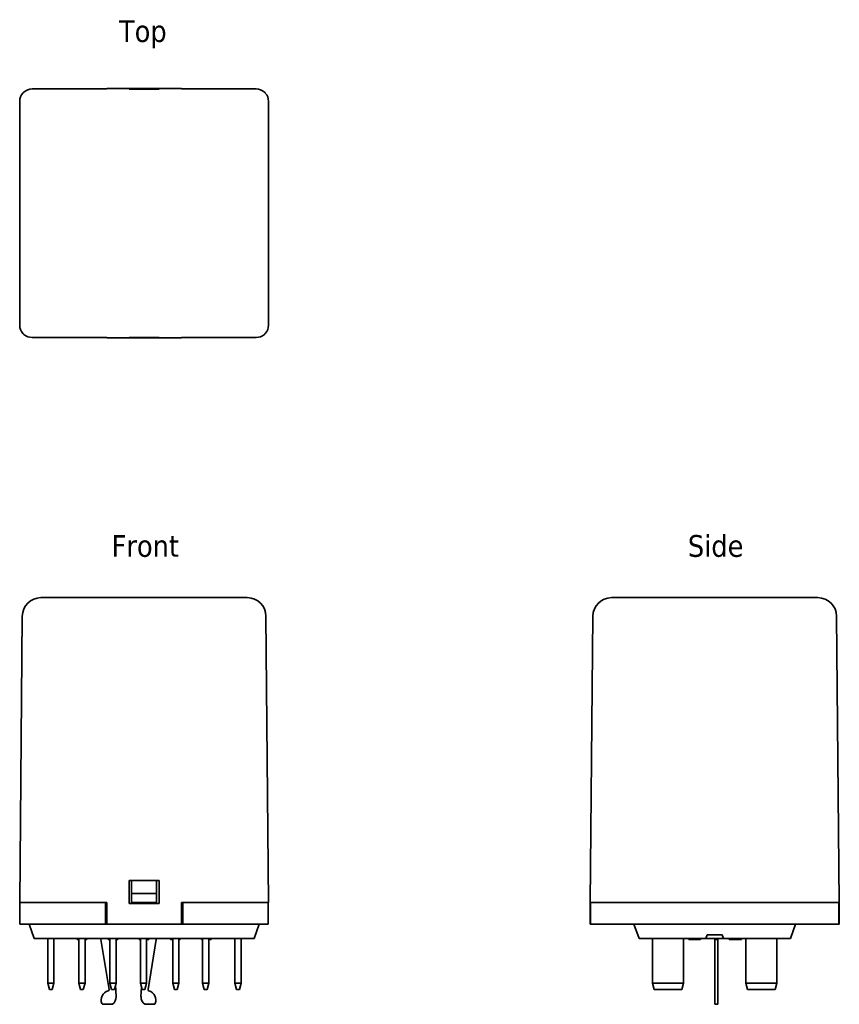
# Model space of a CAD drawing. Header units: millimetres. Extents: x 36 to 168, y 82 to 240.
import ezdxf

# ---------------------------------------------------------------- set-up
doc = ezdxf.new("R2010")
doc.units = ezdxf.units.MM
doc.layers.add('Symbol (ISO)', color=7, linetype='Continuous', lineweight=25)
doc.layers.add('Visible (ISO)', color=7, linetype='Continuous', lineweight=35)
doc.styles.add('Label Text (ISO)', font='TAHOMA.TTF')

msp = doc.modelspace()

# ---------------------------------------------------------------- linework, layer by layer
at = {"layer": 'Visible (ISO)'}
for p, q in [((38.2, 229.14), (50.2, 229.14)), ((50.2, 229.17), (50.2, 229.14)), ((62.2, 229.17), (50.2, 229.17)), ((53.8, 229.1), (53.8, 229.14)), ((53.8, 229.14), (58.6, 229.14)), ((58.6, 229.1), (53.8, 229.1)), ((58.6, 229.14), (58.6, 229.1)), ((62.2, 229.14), (62.2, 229.17)), ((62.2, 229.14), (74.2, 229.14)), ((36.2, 227.14), (36.2, 191.14)), ((76.2, 227.14), (76.2, 191.14)), ((50.2, 189.14), (38.2, 189.14)), ((50.2, 189.14), (50.2, 189.1)), ((62.2, 189.1), (50.2, 189.1)), ((53.8, 189.13), (53.8, 189.17)), ((53.8, 189.17), (58.6, 189.17)), ((58.6, 189.13), (53.8, 189.13)), ((58.6, 189.17), (58.6, 189.13)), ((62.2, 189.1), (62.2, 189.14)), ((74.2, 189.14), (62.2, 189.14)), ((72.79, 147.31), (39.62, 147.31)), ((164.51, 147.31), (131.33, 147.31)), ((36.62, 144.34), (36.2, 98.31)), ((76.2, 98.31), (75.79, 144.34)), ((128.33, 144.34), (127.92, 98.31)), ((167.92, 98.31), (167.51, 144.34)), ((53.8, 98.11), (53.8, 101.81)), ((53.8, 101.81), (58.6, 101.81)), ((54.2, 101.81), (54.2, 99.73)), ((58.2, 99.73), (58.2, 101.81)), ((58.6, 101.81), (58.6, 98.11)), ((36.71, 98.31), (36.2, 98.31)), ((36.25, 94.81), (36.25, 98.31)), ((36.71, 98.31), (36.87, 98.31)), ((38.2, 98.31), (36.87, 98.31)), ((50.2, 98.31), (38.2, 98.31)), ((50, 94.81), (50, 98.31)), ((50.2, 98.31), (50.2, 94.81)), ((54.2, 99.73), (54.2, 98.31)), ((58.2, 99.73), (54.2, 99.73)), ((54.2, 98.16), (54.2, 98.31)), ((58.2, 98.31), (54.2, 98.31)), ((58.2, 98.31), (58.2, 99.73)), ((58.2, 98.31), (58.2, 98.16)), ((62.2, 94.81), (62.2, 98.31)), ((74.2, 98.31), (62.2, 98.31)), ((62.4, 94.81), (62.4, 98.31)), ((75.54, 98.31), (74.2, 98.31)), ((75.54, 98.31), (75.69, 98.31)), ((76.2, 98.31), (75.69, 98.31)), ((76.15, 94.81), (76.15, 98.31)), ((127.89, 94.81), (127.92, 98.31)), ((128.43, 98.31), (127.92, 98.31)), ((127.97, 94.81), (127.97, 98.31)), ((128.43, 98.31), (128.59, 98.31)), ((129.92, 98.31), (128.59, 98.31)), ((165.92, 98.31), (129.92, 98.31)), ((167.25, 98.31), (165.92, 98.31)), ((167.25, 98.31), (167.41, 98.31)), ((167.92, 98.31), (167.41, 98.31)), ((167.87, 94.81), (167.87, 98.31)), ((167.92, 98.31), (167.95, 94.81)), ((58.6, 98.11), (53.8, 98.11)), ((58.2, 98.16), (54.2, 98.16)), ((39.25, 94.81), (36.25, 94.81)), ((37.7, 94.81), (38.54, 92.51)), ((39.25, 94.81), (50, 94.81)), ((50.2, 94.81), (50, 94.81)), ((62.2, 94.81), (50.2, 94.81)), ((62.4, 94.81), (62.2, 94.81)), ((62.4, 94.81), (73.15, 94.81)), ((76.15, 94.81), (73.15, 94.81)), ((74.7, 94.81), (73.87, 92.51)), ((127.97, 94.81), (127.89, 94.81)), ((130.97, 94.81), (127.97, 94.81)), ((130.97, 94.81), (164.87, 94.81)), ((134.92, 94.81), (135.76, 92.51)), ((160.92, 94.81), (160.08, 92.51)), ((167.87, 94.81), (164.87, 94.81)), ((167.95, 94.81), (167.87, 94.81)), ((39.2, 92.51), (38.54, 92.51)), ((39.2, 92.51), (73.2, 92.51)), ((40.7, 85.31), (40.7, 92.51)), ((41.7, 92.51), (41.7, 85.31)), ((45.42, 92.51), (45.42, 92.31)), ((45.51, 92.51), (45.51, 92.31)), ((45.7, 92.31), (45.51, 92.31)), ((45.7, 85.31), (45.7, 92.51)), ((46.7, 92.51), (46.7, 85.31)), ((46.89, 92.31), (46.7, 92.31)), ((46.89, 92.51), (46.89, 92.31)), ((46.98, 92.51), (46.98, 92.31)), ((49.25, 92.51), (49.25, 92.31)), ((49.25, 92.31), (50.57, 84.29)), ((50.44, 92.51), (50.44, 92.31)), ((50.52, 92.51), (50.52, 92.31)), ((50.7, 92.31), (50.52, 92.31)), ((50.7, 85.31), (50.7, 92.51)), ((51.7, 92.51), (51.7, 85.31)), ((51.97, 92.31), (51.7, 92.31)), ((51.97, 92.51), (51.97, 92.31)), ((51.98, 92.51), (51.98, 92.31)), ((55.42, 92.51), (55.42, 92.31)), ((55.45, 92.51), (55.45, 92.31)), ((55.6, 92.31), (55.45, 92.31)), ((55.6, 92.51), (55.6, 92.48)), ((55.6, 92.48), (55.6, 85.31)), ((56.6, 92.48), (56.6, 92.51)), ((56.6, 85.31), (56.6, 92.48)), ((56.78, 92.31), (56.6, 92.31)), ((56.78, 92.51), (56.78, 92.31)), ((56.95, 92.31), (56.78, 92.31)), ((56.83, 84.29), (58.15, 92.31)), ((56.95, 92.51), (56.95, 92.31)), ((58.15, 92.51), (58.15, 92.31)), ((60.42, 92.51), (60.42, 92.31)), ((60.42, 92.51), (60.42, 92.31)), ((60.44, 92.51), (60.44, 92.31)), ((60.64, 92.31), (60.44, 92.31)), ((60.64, 92.51), (60.64, 92.31)), ((60.8, 92.51), (60.8, 92.48)), ((60.8, 92.48), (60.8, 85.31)), ((61.8, 92.48), (61.8, 92.51)), ((61.8, 85.31), (61.8, 92.48)), ((61.98, 92.51), (61.98, 92.31)), ((61.98, 92.51), (61.98, 92.31)), ((65.44, 92.51), (65.44, 92.31)), ((65.45, 92.31), (65.44, 92.31)), ((65.45, 92.51), (65.45, 92.31)), ((65.6, 92.31), (65.45, 92.31)), ((65.6, 92.51), (65.6, 92.48)), ((65.6, 92.48), (65.6, 85.31)), ((66.6, 92.48), (66.6, 92.51)), ((66.6, 85.31), (66.6, 92.48)), ((66.61, 92.31), (66.6, 92.31)), ((66.61, 92.51), (66.61, 92.31)), ((66.75, 92.31), (66.61, 92.31)), ((66.75, 92.51), (66.75, 92.31)), ((66.96, 92.51), (66.96, 92.31)), ((66.97, 92.51), (66.97, 92.31)), ((70.8, 92.51), (70.8, 92.48)), ((70.8, 92.48), (70.8, 85.31)), ((71.8, 92.48), (71.8, 92.51)), ((71.8, 85.31), (71.8, 92.48)), ((73.87, 92.51), (73.2, 92.51)), ((136.42, 92.51), (135.76, 92.51)), ((136.42, 92.51), (146.48, 92.51)), ((137.92, 85.31), (137.92, 92.48)), ((142.92, 92.48), (142.92, 85.31)), ((143.77, 92.51), (143.77, 92.31)), ((144.08, 92.51), (144.08, 92.31)), ((144.24, 92.31), (144.08, 92.31)), ((144.24, 92.51), (144.24, 92.31)), ((144.5, 92.31), (144.24, 92.31)), ((144.5, 92.51), (144.5, 92.31)), ((144.9, 92.51), (144.9, 92.31)), ((145.21, 92.51), (145.21, 92.31)), ((145.36, 92.31), (145.21, 92.31)), ((145.36, 92.51), (145.36, 92.31)), ((145.63, 92.31), (145.36, 92.31)), ((145.63, 92.51), (145.63, 92.31)), ((146.48, 92.51), (146.7, 93.11)), ((149.36, 92.51), (146.48, 92.51)), ((146.7, 93.11), (149.14, 93.11)), ((147.92, 92.51), (147.92, 92.31)), ((147.92, 92.31), (148.42, 92.31)), ((147.92, 84.29), (147.92, 92.31)), ((148.42, 92.51), (148.42, 92.31)), ((148.42, 84.29), (148.42, 92.31)), ((149.14, 93.11), (149.36, 92.51)), ((149.36, 92.51), (159.42, 92.51)), ((150.27, 92.51), (150.27, 92.31)), ((150.58, 92.51), (150.58, 92.31)), ((150.74, 92.31), (150.58, 92.31)), ((150.74, 92.51), (150.74, 92.31)), ((151, 92.31), (150.74, 92.31)), ((151, 92.51), (151, 92.31)), ((151.25, 92.51), (151.25, 92.31)), ((151.28, 92.51), (151.28, 92.31)), ((151.31, 92.51), (151.31, 92.31)), ((152.14, 92.51), (152.14, 92.31)), ((152.2, 92.31), (152.14, 92.31)), ((152.2, 92.51), (152.2, 92.31)), ((152.21, 92.51), (152.21, 92.31)), ((152.92, 85.31), (152.92, 92.48)), ((157.92, 92.48), (157.92, 85.31)), ((160.08, 92.51), (159.42, 92.51)), ((40.7, 85.31), (41.7, 85.31)), ((40.97, 84.31), (40.7, 85.31)), ((40.97, 84.31), (41.43, 84.31)), ((41.7, 85.31), (41.43, 84.31)), ((45.7, 85.31), (46.7, 85.31)), ((45.97, 84.31), (45.7, 85.31)), ((45.97, 84.31), (46.43, 84.31)), ((46.7, 85.31), (46.43, 84.31)), ((50.7, 85.31), (51.7, 85.31)), ((50.97, 84.31), (50.7, 85.31)), ((50.97, 84.31), (51.43, 84.31)), ((51.7, 85.31), (51.43, 84.31)), ((51.7, 83.19), (51.61, 84.97)), ((56.6, 85.31), (55.6, 85.31)), ((55.6, 85.31), (55.87, 84.31)), ((55.78, 84.66), (55.7, 83.19)), ((55.87, 84.31), (56.33, 84.31)), ((56.33, 84.31), (56.6, 85.31)), ((61.8, 85.31), (60.8, 85.31)), ((60.8, 85.31), (61.07, 84.31)), ((61.07, 84.31), (61.53, 84.31)), ((61.53, 84.31), (61.8, 85.31)), ((66.6, 85.31), (65.6, 85.31)), ((65.6, 85.31), (65.87, 84.31)), ((65.87, 84.31), (66.33, 84.31)), ((66.33, 84.31), (66.6, 85.31)), ((71.8, 85.31), (70.8, 85.31)), ((70.8, 85.31), (71.07, 84.31)), ((71.07, 84.31), (71.53, 84.31)), ((71.53, 84.31), (71.8, 85.31)), ((138.19, 84.31), (137.92, 85.31)), ((142.92, 85.31), (137.92, 85.31)), ((138.19, 84.31), (142.65, 84.31)), ((142.92, 85.31), (142.65, 84.31)), ((147.92, 84.06), (147.92, 84.29)), ((147.92, 84.06), (147.92, 82.04)), ((148.42, 84.06), (148.42, 84.29)), ((148.42, 84.06), (148.42, 82.04)), ((153.19, 84.31), (152.92, 85.31)), ((157.92, 85.31), (152.92, 85.31)), ((153.19, 84.31), (157.65, 84.31)), ((157.92, 85.31), (157.65, 84.31)), ((49.6, 81.91), (51.1, 81.91)), ((56.3, 81.91), (57.8, 81.91)), ((147.92, 82.04), (147.92, 81.91)), ((147.92, 81.91), (148.42, 81.91)), ((148.42, 82.04), (148.42, 81.91))]:
    msp.add_line(p, q, dxfattribs=at)
for centre, radius, start, end in [((39.62, 144.31), 3, 90, 179.4863), ((72.79, 144.31), 3, 0.5137, 90), ((131.33, 144.31), 3, 90, 179.4863), ((164.51, 144.31), 3, 0.5137, 90), ((136.72, 92.48), 1.2, 0, 1.3321), ((144.12, 92.48), 1.2, 178.6679, 180), ((151.72, 92.48), 1.2, 0, 1.3321), ((159.12, 92.48), 1.2, 178.6679, 180), ((50.8, 82.61), 1.5, 104.6073, 202.6199), ((50.37, 84.26), 0.2, 284.6073, 9.334), ((57.03, 84.26), 0.2, 170.666, 255.3927), ((56.6, 82.61), 1.5, 337.3801, 75.3927), ((50.2, 83.11), 1.5, 306.8699, 2.8207), ((57.2, 83.11), 1.5, 177.1793, 233.1301), ((49.6, 82.11), 0.2, 202.6199, 270), ((57.8, 82.11), 0.2, 270, 337.3801)]:
    msp.add_arc(centre, radius, start, end, dxfattribs=at)
for centre, major_axis, start_param, end_param in [((38.2, 227.14), (-1.41, 1.41), 0.055872, 0.785358), ((38.2, 227.14), (-1.41, 1.41), 5.497827, 6.227313), ((74.2, 227.14), (1.41, 1.41), 0.055872, 0.785358), ((74.2, 227.14), (1.41, 1.41), 5.497827, 6.227313), ((38.2, 191.14), (-1.41, -1.41), 5.497827, 6.227313), ((74.2, 191.14), (1.41, -1.41), 0.055872, 0.785358), ((38.2, 191.14), (-1.41, -1.41), 0.055872, 0.785358), ((74.2, 191.14), (1.41, -1.41), 5.497827, 6.227313)]:
    msp.add_ellipse(centre, major_axis=major_axis, ratio=0.99992, start_param=start_param, end_param=end_param, dxfattribs=at)
for points, knots in [([(36.79, 228.55), (36.77, 228.53), (36.76, 228.52), (36.73, 228.49), (36.72, 228.48), (36.71, 228.47)], [0.15375078, 0.15375078, 0.15375078, 0.15375078, 0.15986682, 0.15986682, 0.16481013, 0.16481013, 0.16481013, 0.16481013]), ([(36.87, 228.63), (36.86, 228.62), (36.85, 228.6), (36.82, 228.58), (36.8, 228.56), (36.79, 228.55)], [0.44787691, 0.44787691, 0.44787691, 0.44787691, 0.45282021, 0.45282021, 0.45893626, 0.45893626, 0.45893626, 0.45893626]), ([(75.62, 228.55), (75.6, 228.56), (75.59, 228.58), (75.56, 228.6), (75.55, 228.62), (75.54, 228.63)], [0.76643376, 0.76643376, 0.76643376, 0.76643376, 0.77254995, 0.77254995, 0.77749326, 0.77749326, 0.77749326, 0.77749326]), ([(75.69, 228.47), (75.68, 228.48), (75.67, 228.49), (75.65, 228.52), (75.63, 228.53), (75.62, 228.55)], [1.06056783, 1.06056783, 1.06056783, 1.06056783, 1.06551114, 1.06551114, 1.07162733, 1.07162733, 1.07162733, 1.07162733]), ([(36.71, 189.8), (36.72, 189.79), (36.73, 189.78), (36.76, 189.75), (36.77, 189.74), (36.79, 189.72)], [1.06056783, 1.06056783, 1.06056783, 1.06056783, 1.06551114, 1.06551114, 1.07162733, 1.07162733, 1.07162733, 1.07162733]), ([(36.79, 189.72), (36.8, 189.71), (36.82, 189.69), (36.85, 189.67), (36.86, 189.66), (36.87, 189.64)], [0.76643376, 0.76643376, 0.76643376, 0.76643376, 0.77254995, 0.77254995, 0.77749326, 0.77749326, 0.77749326, 0.77749326]), ([(75.54, 189.64), (75.55, 189.66), (75.56, 189.67), (75.59, 189.69), (75.6, 189.71), (75.62, 189.72)], [0.44787691, 0.44787691, 0.44787691, 0.44787691, 0.45282021, 0.45282021, 0.45893626, 0.45893626, 0.45893626, 0.45893626]), ([(75.62, 189.72), (75.63, 189.74), (75.65, 189.75), (75.67, 189.78), (75.68, 189.79), (75.69, 189.8)], [0.15375078, 0.15375078, 0.15375078, 0.15375078, 0.15986682, 0.15986682, 0.16481013, 0.16481013, 0.16481013, 0.16481013]), ([(36.71, 98.31), (36.72, 98.31), (36.73, 98.31), (36.76, 98.31), (36.77, 98.31), (36.79, 98.32)], [1.06056783, 1.06056783, 1.06056783, 1.06056783, 1.06551114, 1.06551114, 1.07162733, 1.07162733, 1.07162733, 1.07162733]), ([(36.79, 98.32), (36.8, 98.31), (36.82, 98.31), (36.85, 98.31), (36.86, 98.31), (36.87, 98.31)], [0.76643376, 0.76643376, 0.76643376, 0.76643376, 0.77254995, 0.77254995, 0.77749326, 0.77749326, 0.77749326, 0.77749326]), ([(75.54, 98.31), (75.55, 98.31), (75.56, 98.31), (75.59, 98.31), (75.6, 98.31), (75.62, 98.32)], [0.44787691, 0.44787691, 0.44787691, 0.44787691, 0.45282021, 0.45282021, 0.45893626, 0.45893626, 0.45893626, 0.45893626]), ([(75.62, 98.32), (75.63, 98.31), (75.65, 98.31), (75.67, 98.31), (75.68, 98.31), (75.69, 98.31)], [0.15375078, 0.15375078, 0.15375078, 0.15375078, 0.15986682, 0.15986682, 0.16481013, 0.16481013, 0.16481013, 0.16481013]), ([(128.43, 98.31), (128.44, 98.31), (128.45, 98.31), (128.48, 98.31), (128.49, 98.31), (128.5, 98.32)], [0.44787691, 0.44787691, 0.44787691, 0.44787691, 0.45282021, 0.45282021, 0.45893626, 0.45893626, 0.45893626, 0.45893626]), ([(128.5, 98.32), (128.52, 98.31), (128.53, 98.31), (128.56, 98.31), (128.57, 98.31), (128.59, 98.31)], [0.15375078, 0.15375078, 0.15375078, 0.15375078, 0.15986682, 0.15986682, 0.16481013, 0.16481013, 0.16481013, 0.16481013]), ([(167.25, 98.31), (167.26, 98.31), (167.28, 98.31), (167.3, 98.31), (167.32, 98.31), (167.33, 98.32)], [1.06056783, 1.06056783, 1.06056783, 1.06056783, 1.06551114, 1.06551114, 1.07162733, 1.07162733, 1.07162733, 1.07162733]), ([(167.33, 98.32), (167.35, 98.31), (167.36, 98.31), (167.39, 98.31), (167.4, 98.31), (167.41, 98.31)], [0.76643376, 0.76643376, 0.76643376, 0.76643376, 0.77254995, 0.77254995, 0.77749326, 0.77749326, 0.77749326, 0.77749326]), ([(45.51, 92.31), (45.48, 92.31), (45.46, 92.31), (45.44, 92.31), (45.42, 92.31), (45.42, 92.31)], [-0.08751207, -0.08751207, -0.08751207, -0.08751207, -0.03213968, -0.03213968, 0, 0, 0, 0]), ([(46.98, 92.31), (46.98, 92.31), (46.97, 92.31), (46.94, 92.31), (46.92, 92.31), (46.89, 92.31)], [-0.04628431, -0.04628431, -0.04628431, -0.04628431, -0.0192821, -0.0192821, 0, 0, 0, 0]), ([(50.52, 92.31), (50.49, 92.31), (50.47, 92.31), (50.45, 92.31), (50.44, 92.31), (50.44, 92.31)], [-0.07575972, -0.07575972, -0.07575972, -0.07575972, -0.02935871, -0.02935871, 0, 0, 0, 0]), ([(55.45, 92.31), (55.45, 92.31), (55.45, 92.31), (55.44, 92.31), (55.42, 92.31), (55.42, 92.31)], [-0.02913872, -0.02913872, -0.02913872, -0.02913872, -0.02875263, -0.02875263, 0, 0, 0, 0]), ([(60.44, 92.31), (60.44, 92.31), (60.43, 92.31), (60.43, 92.31), (60.42, 92.31), (60.42, 92.31)], [-0.05508981, -0.05508981, -0.05508981, -0.05508981, -0.01261077, -0.01261077, 0, 0, 0, 0]), ([(60.8, 92.31), (60.76, 92.31), (60.73, 92.31), (60.68, 92.31), (60.65, 92.31), (60.64, 92.31)], [-0.04054762, -0.04054762, -0.04054762, -0.04054762, -0.03208773, -0.03208773, -0.01993544, -0.01993544, -0.01993544, -0.01993544]), ([(61.98, 92.31), (61.98, 92.31), (61.98, 92.31), (61.96, 92.31), (61.95, 92.31), (61.91, 92.31), (61.88, 92.31), (61.84, 92.31)], [-0.0318597, -0.0318597, -0.0318597, -0.0318597, -0.02471695, -0.02471695, -0.01611124, -0.01611124, 0, 0, 0, 0]), ([(66.96, 92.31), (66.94, 92.31), (66.91, 92.31), (66.88, 92.31), (66.86, 92.31), (66.83, 92.31), (66.81, 92.31), (66.8, 92.31), (66.78, 92.31), (66.75, 92.31), (66.75, 92.31), (66.75, 92.31)], [-0.09896045, -0.09896045, -0.09896045, -0.09896045, -0.0750712, -0.0750712, -0.05445171, -0.05445171, -0.03210432, -0.03210432, -0.01922608, -0.01922608, 0, 0, 0, 0]), ([(144.08, 92.31), (144.08, 92.31), (144.08, 92.31), (144.07, 92.31), (144.06, 92.31), (144.04, 92.31), (144.03, 92.31), (144.01, 92.31), (143.99, 92.31), (143.9, 92.31), (143.83, 92.31), (143.77, 92.31)], [-0.09896045, -0.09896045, -0.09896045, -0.09896045, -0.0750712, -0.0750712, -0.05445171, -0.05445171, -0.03210432, -0.03210432, -0.01922608, -0.01922608, 0, 0, 0, 0]), ([(144.65, 92.31), (144.62, 92.31), (144.58, 92.31), (144.53, 92.31), (144.52, 92.31), (144.5, 92.31)], [-0.0318597, -0.0318597, -0.0318597, -0.0318597, -0.02471695, -0.02471695, -0.02150391, -0.02150391, -0.02150391, -0.02150391]), ([(144.9, 92.31), (144.88, 92.31), (144.86, 92.31), (144.8, 92.31), (144.74, 92.31), (144.65, 92.31)], [-0.04134881, -0.04134881, -0.04134881, -0.04134881, -0.0267443, -0.0267443, 0, 0, 0, 0]), ([(145.21, 92.31), (145.2, 92.31), (145.2, 92.31), (145.19, 92.31), (145.19, 92.31), (145.17, 92.31), (145.16, 92.31), (145.13, 92.31), (145.11, 92.31), (145.03, 92.31), (144.96, 92.31), (144.9, 92.31)], [-0.09896045, -0.09896045, -0.09896045, -0.09896045, -0.0750712, -0.0750712, -0.05445171, -0.05445171, -0.03210432, -0.03210432, -0.01922608, -0.01922608, 0, 0, 0, 0]), ([(150.58, 92.31), (150.58, 92.31), (150.58, 92.31), (150.57, 92.31), (150.56, 92.31), (150.54, 92.31), (150.53, 92.31), (150.51, 92.31), (150.49, 92.31), (150.4, 92.31), (150.33, 92.31), (150.27, 92.31)], [-0.09896045, -0.09896045, -0.09896045, -0.09896045, -0.0750712, -0.0750712, -0.05445171, -0.05445171, -0.03210432, -0.03210432, -0.01922608, -0.01922608, 0, 0, 0, 0]), ([(151.17, 92.31), (151.13, 92.31), (151.09, 92.31), (151.04, 92.31), (151.02, 92.31), (151, 92.31)], [-0.05426751, -0.05426751, -0.05426751, -0.05426751, -0.04746039, -0.04746039, -0.04421096, -0.04421096, -0.04421096, -0.04421096]), ([(151.69, 92.31), (151.62, 92.31), (151.55, 92.31), (151.45, 92.31), (151.37, 92.31), (151.31, 92.31)], [-0.06810404, -0.06810404, -0.06810404, -0.06810404, -0.020358, -0.020358, 0, 0, 0, 0]), ([(152.14, 92.31), (152.14, 92.31), (152.14, 92.31), (152.13, 92.31), (152.12, 92.31), (152.09, 92.31), (152.06, 92.31), (152, 92.31), (151.96, 92.31), (151.84, 92.31), (151.76, 92.31), (151.69, 92.31)], [-0.09448366, -0.09448366, -0.09448366, -0.09448366, -0.07854395, -0.07854395, -0.0638542, -0.0638542, -0.03998122, -0.03998122, -0.02102332, -0.02102332, 0, 0, 0, 0])]:
    msp.add_open_spline(points, degree=3, knots=knots, dxfattribs=at)
for points in [[(51.98, 92.31), (51.98, 92.31), (51.98, 92.31), (51.97, 92.31)], [(60.42, 92.31), (60.42, 92.31), (60.42, 92.31), (60.42, 92.31)], [(61.84, 92.31), (61.83, 92.31), (61.82, 92.31), (61.8, 92.31)], [(61.98, 92.31), (61.98, 92.31), (61.98, 92.31), (61.98, 92.31)], [(66.97, 92.31), (66.97, 92.31), (66.96, 92.31), (66.96, 92.31)], [(151.25, 92.31), (151.23, 92.31), (151.2, 92.31), (151.17, 92.31)], [(151.28, 92.31), (151.26, 92.31), (151.25, 92.31), (151.25, 92.31)], [(151.31, 92.31), (151.3, 92.31), (151.29, 92.31), (151.28, 92.31)], [(152.21, 92.31), (152.21, 92.31), (152.21, 92.31), (152.2, 92.31)]]:
    msp.add_open_spline(points, degree=3, dxfattribs=at)

# ---------------------------------------------------------------- texts
at = {"layer": 'Symbol (ISO)', "char_height": 3.5, "attachment_point": 7, "style": 'Label Text (ISO)'}
for s, insert in [('Top', (52.16, 235.67)), ('Side', (143.61, 153.81))]:
    msp.add_mtext(s, dxfattribs=dict(at, insert=insert))
at = {"layer": 'Symbol (ISO)', "insert": (50.98, 153.81), "char_height": 3.5, "attachment_point": 7, "line_spacing_factor": 1.16, "style": 'Label Text (ISO)'}
msp.add_mtext('Front', dxfattribs=at)

doc.saveas('drawing.dxf')
